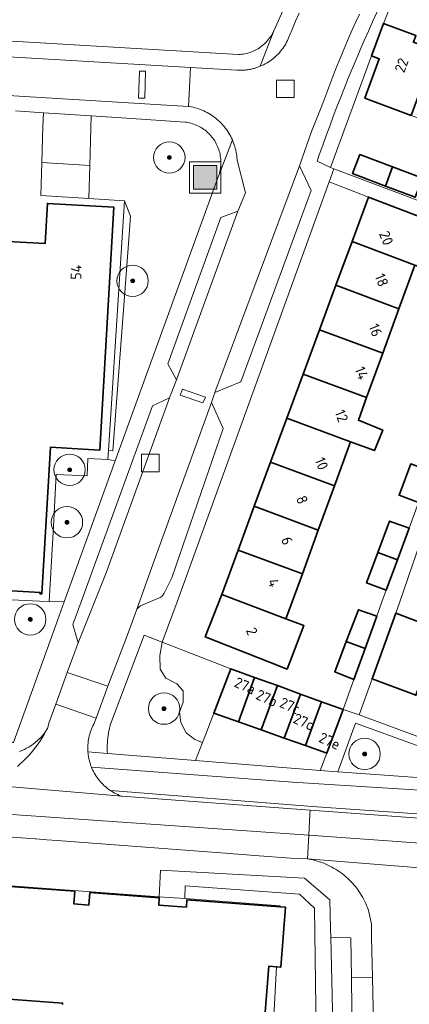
# Model space of a CAD drawing. Extents: x 154222 to 160093, y 456746 to 462495.
# Tile 135 of 254: x 158038 to 158087, y 460949 to 461074. Entities that reach past the tile are written whole.
import ezdxf
from ezdxf.enums import TextEntityAlignment as Align

# ---------------------------------------------------------------- set-up
doc = ezdxf.new("R2010")
doc.units = 0
doc.header["$LTSCALE"] = 0.75
doc.layers.get('0').update_dxf_attribs({"linetype": 'CONTINUOUS'})
for name, color, linetype, lineweight in [('B-XX-GR-BEPLANTING_CULTUUR_HEESTERS-GV', 252, 'CONTINUOUS', 18), ('B-XX-GR-BOOM-S', 252, 'CONTINUOUS', 25), ('B-XX-IE-MEUBILAIR_WEGMEUBILAIR-S', 252, 'CONTINUOUS', 25), ('B-XX-OG-BEBOUWING-GV', 6, 'CONTINUOUS', 35), ('B-XX-OG-BEBOUWING-T18', 1, 'CONTINUOUS', 18), ('B-XX-OG-TERREIN_CULTUURSCHEIDING-GV', 252, 'CONTINUOUS', 18), ('B-XX-OG-TERREIN_ERF-GV', 252, 'CONTINUOUS', 18), ('B-XX-RI-GWA_RIOOLPUT-S', 252, 'CONTINUOUS', 25), ('B-XX-VH-VERHARDING_ASFALT-GV', 252, 'CONTINUOUS', 18), ('B-XX-VH-VERHARDING_BETONSTRAATSTEEN-GV', 252, 'CONTINUOUS', 18), ('B-XX-VH-VERHARDING_STRAATBAKSTEEN-GV', 252, 'CONTINUOUS', 18), ('B-XX-VH-VERHARDING_TEGEL-GV', 252, 'CONTINUOUS', 18)]:
    doc.layers.add(name, color=color, linetype=linetype, lineweight=lineweight)
doc.styles.add('NLCS-ISO-M-T18', font='NLCS-ISO.ttf', dxfattribs={"height": 1.8})

# ---------------------------------------------------------------- blocks, each defined once
blk = doc.blocks.new('SIE-WEG_AFVALBAK-SO')
at = {"linetype": 'ByBlock', "lineweight": 18}
h = blk.add_hatch(color=0, dxfattribs=at)
h.dxf.hatch_style = 1
h.paths.add_polyline_path([(-1.5, -1.5), (1.5, -1.5), (1.5, 1.5), (-1.5, 1.5)])
at = {"color": 0, "linetype": 'ByBlock', "lineweight": 18}
for points in [[(-2, -2), (2, -2), (2, 2), (-2, 2)], [(-1.5, -1.5), (1.5, -1.5), (1.5, 1.5), (-1.5, 1.5)]]:
    blk.add_lwpolyline(points, close=True, dxfattribs=at)
blk = doc.blocks.new('SRI-PUT_INSPECTIEPUT_RIOOLPUT-SO')
at = {"color": 0, "linetype": 'ByBlock', "lineweight": 18}
blk.add_lwpolyline([(-1.125, -1.125), (1.125, -1.125), (1.125, 1.125), (-1.125, 1.125)], close=True, dxfattribs=at)
blk = doc.blocks.new('SGR-BOOM_01-SO')
at = {"linetype": 'ByBlock', "lineweight": 18}
h = blk.add_hatch(color=0, dxfattribs=at)
h.dxf.hatch_style = 1
edge = h.paths.add_edge_path()
edge.add_arc((0, 0), 0.25, 0, 360)
at = {"color": 0, "linetype": 'ByBlock', "lineweight": 18}
for radius in [2, 0.25]:
    blk.add_circle((0, 0), radius, dxfattribs=at)

msp = doc.modelspace()

# ---------------------------------------------------------------- linework, layer by layer
at = {"layer": 'B-XX-GR-BEPLANTING_CULTUUR_HEESTERS-GV'}
for points in [[(158051.821, 461049.196), (158051.063, 461051.171), (158049.008, 461019.304), (158049.595, 461019.27), (158051.61, 461046.251)], [(158064.649, 460991.472), (158055.869, 460994.859), (158055.578, 460993.182), (158055.638, 460991.407), (158056.354, 460990.256), (158057.744, 460989.537), (158058.546, 460988.65), (158058.568, 460987.209), (158058.091, 460985.94), (158058.244, 460984.608), (158058.942, 460983.318), (158060.022, 460982.433), (158061.032, 460982.077), (158061.439, 460983.135), (158062.466, 460985.803)]]:
    msp.add_lwpolyline(points, close=True, dxfattribs=at)
at = {"layer": 'B-XX-OG-BEBOUWING-GV'}
for points in [[(158090.687, 461070.363), (158087.927, 461071.384), (158088.245, 461072.245), (158084.119, 461073.773), (158082.592, 461069.646), (158083.576, 461069.282), (158081.716, 461064.255), (158087.652, 461062.058)], [(158085.25, 461055.486), (158081.091, 461057.054), (158080.175, 461054.625), (158084.359, 461053.048)], [(158089.079, 461054.042), (158085.25, 461055.486), (158084.359, 461053.048), (158088.163, 461051.613)], [(158090.308, 461048.508), (158082.193, 461051.64), (158080.094, 461045.958), (158088.119, 461042.952), (158091.324, 461041.759), (158092.07, 461043.96), (158088.965, 461045.154)], [(158049.717, 461050.34), (158041.231, 461050.83), (158040.935, 461045.709), (158036.197, 461045.982), (158035.308, 461030.57), (158029.968, 461030.878), (158028.891, 461012.22), (158027.703, 461012.289), (158018.185, 461012.838), (158018.196, 461013.032), (158017.891, 461013.05), (158017.261, 461002.125), (158017.627, 461002.104), (158017.651, 461002.517), (158040.292, 461001.21), (158040.282, 461001.046), (158040.53, 461001.032), (158041.029, 461009.677), (158041.61, 461019.731), (158046.466, 461019.45), (158047.929, 461019.366)], [(158088.119, 461042.952), (158080.094, 461045.958), (158078.035, 461040.381), (158086.083, 461037.368)], [(158086.083, 461037.368), (158078.035, 461040.381), (158075.942, 461034.715), (158084.029, 461031.733)], [(158084.029, 461031.733), (158075.942, 461034.715), (158073.848, 461029.045), (158081.959, 461026.053)], [(158073.848, 461029.045), (158071.771, 461023.424), (158079.908, 461020.429), (158082.96, 461019.305), (158084.01, 461021.912), (158080.905, 461023.162), (158081.959, 461026.053)], [(158079.908, 461020.429), (158071.771, 461023.424), (158069.708, 461017.837), (158077.861, 461014.813)], [(158077.861, 461014.813), (158069.708, 461017.837), (158067.626, 461012.201), (158075.795, 461009.145)], [(158090.057, 461016.693), (158087.597, 461017.599), (158086.108, 461013.599), (158088.582, 461012.687)], [(158075.795, 461009.145), (158067.626, 461012.201), (158065.562, 461006.612), (158073.77, 461003.589)], [(158087.37, 461009.392), (158084.884, 461010.308), (158083.393, 461006.302), (158085.889, 461005.368)], [(158073.77, 461003.589), (158065.562, 461006.612), (158063.467, 461000.942), (158071.659, 460997.861), (158072.461, 460999.999)], [(158085.889, 461005.368), (158083.393, 461006.302), (158081.952, 461002.43), (158084.466, 461001.504)], [(158071.659, 460997.861), (158063.467, 461000.942), (158061.362, 460995.533), (158069.576, 460992.312), (158071.816, 460991.433), (158073.943, 460997.002)], [(158083.254, 460998.183), (158080.91, 460999.007), (158079.364, 460994.964), (158081.762, 460994.062)], [(158091.363, 460996.409), (158085.674, 460998.547), (158082.657, 460990.183), (158088.25, 460988.091)], [(158081.762, 460994.062), (158079.364, 460994.964), (158077.884, 460991.092), (158080.329, 460990.102)], [(158067.67, 460990.374), (158064.649, 460991.472), (158062.466, 460985.803), (158065.594, 460984.7)], [(158070.576, 460989.317), (158067.67, 460990.374), (158065.594, 460984.7), (158068.503, 460983.673)], [(158073.532, 460988.242), (158070.576, 460989.317), (158068.503, 460983.673), (158071.441, 460982.636)], [(158076.207, 460987.269), (158073.532, 460988.242), (158071.441, 460982.636), (158074.144, 460981.683)], [(158078.945, 460986.274), (158076.207, 460987.269), (158074.144, 460981.683), (158076.866, 460980.724)]]:
    msp.add_lwpolyline(points, close=True, dxfattribs=at)
for points in [[(158068.947, 460946.614), (158069.491, 460953.518), (158070.471, 460953.458), (158071.029, 460953.424), (158071.595, 460961.075), (158070.905, 460961.127), (158059.035, 460962.018), (158058.965, 460961.071), (158055.431, 460961.33), (158055.5, 460962.27), (158046.642, 460962.93), (158046.523, 460961.335), (158044.616, 460961.473), (158044.734, 460963.11), (158035.868, 460963.749)], [(158032.602, 460945.937), (158032.88, 460949.594), (158043.168, 460948.827), (158043.162, 460948.663)]]:
    msp.add_lwpolyline(points, dxfattribs=at)
at = {"layer": 'B-XX-OG-TERREIN_CULTUURSCHEIDING-GV'}
for points in [[(158085.44, 461077.152), (158084.356, 461077.557), (158083.801, 461076.374), (158083.253, 461075.187), (158082.712, 461073.997), (158082.179, 461072.804), (158081.653, 461071.607), (158081.134, 461070.407), (158080.622, 461069.204), (158080.118, 461067.998), (158079.622, 461066.789), (158079.133, 461065.577), (158078.651, 461064.362), (158078.176, 461063.144), (158077.709, 461061.923), (158077.25, 461060.699), (158076.798, 461059.473), (158076.354, 461058.244), (158075.917, 461057.012), (158075.645, 461056.233), (158077.33, 461055.43), (158082.592, 461069.646), (158084.119, 461073.773)], [(158051.342, 461061.694), (158046.826, 461061.992), (158046.631, 461055.669), (158046.502, 461051.461), (158051.063, 461051.171), (158051.821, 461049.196), (158051.61, 461046.251), (158049.595, 461019.27), (158049.008, 461019.304), (158048.934, 461018.16), (158049.885, 461017.991), (158062.988, 461054.107), (158063.061, 461054.297), (158063.063, 461054.304), (158063.126, 461054.49), (158063.183, 461054.686), (158063.233, 461054.884), (158063.275, 461055.083), (158063.309, 461055.284), (158063.335, 461055.486), (158063.353, 461055.689), (158063.363, 461055.892), (158063.366, 461056.096), (158063.36, 461056.3), (158063.346, 461056.503), (158063.324, 461056.706), (158063.295, 461056.907), (158063.257, 461057.108), (158063.212, 461057.306), (158063.159, 461057.503), (158063.098, 461057.697), (158063.029, 461057.889), (158062.953, 461058.078), (158062.87, 461058.264), (158062.78, 461058.447), (158062.682, 461058.626), (158062.578, 461058.801), (158062.466, 461058.971), (158062.348, 461059.137), (158062.224, 461059.299), (158062.093, 461059.455), (158061.957, 461059.606), (158061.814, 461059.752), (158061.666, 461059.892), (158061.513, 461060.026), (158061.354, 461060.154), (158061.19, 461060.275), (158061.022, 461060.391), (158060.85, 461060.499), (158060.673, 461060.6), (158060.493, 461060.695), (158060.309, 461060.782), (158060.121, 461060.863), (158059.931, 461060.935), (158059.738, 461061), (158059.542, 461061.058), (158059.345, 461061.108), (158059.145, 461061.15), (158058.944, 461061.184), (158058.818, 461061.201)], [(158046.631, 461055.669), (158040.512, 461056.067), (158040.402, 461051.849), (158046.502, 461051.461)], [(158048.934, 461018.16), (158046.411, 461018.272), (158046.308, 461016.075), (158042.356, 461016.249), (158041.993, 461009.618), (158041.467, 461000.041), (158043.358, 461000), (158049.885, 461017.991)], [(158016.239, 461001.235), (158013.766, 461001.36), (158013.755, 461000.91), (158013.744, 461000), (158013.739, 460999.588), (158013.557, 460983.907), (158016.684, 460983.7), (158036.461, 460982.087), (158036.906, 460982.046), (158042.507, 460997.633), (158043.358, 461000), (158041.467, 461000.041), (158040.224, 461000.1)], [(158055.869, 460994.859), (158053.561, 460995.742), (158049.292, 460984.404), (158049.214, 460984.119), (158049.144, 460983.832), (158049.082, 460983.543), (158049.028, 460983.253), (158048.981, 460982.961), (158048.943, 460982.668), (158048.912, 460982.374), (158048.889, 460982.08), (158048.875, 460981.785), (158048.868, 460981.489), (158048.87, 460981.194), (158048.879, 460980.899), (158048.893, 460980.664), (158060.143, 460979.768), (158061.032, 460982.077), (158060.022, 460982.433), (158058.942, 460983.318), (158058.244, 460984.608), (158058.091, 460985.94), (158058.568, 460987.209), (158058.546, 460988.65), (158057.744, 460989.537), (158056.354, 460990.256), (158055.638, 460991.407), (158055.578, 460993.182)], [(158098.366, 460978.063), (158080.559, 460984.535), (158078.282, 460978.324), (158097.95, 460976.919), (158097.975, 460976.988)], [(158058.76, 460962.148), (158070.912, 460961.25), (158070.905, 460961.127), (158071.595, 460961.075), (158071.029, 460953.424), (158070.471, 460953.458), (158070.067, 460946.32), (158068.853, 460922.104), (158075.489, 460921.599), (158075.597, 460938.859), (158075.313, 460960.953), (158073.38, 460962.737), (158058.792, 460963.8)]]:
    msp.add_lwpolyline(points, close=True, dxfattribs=at)
msp.add_lwpolyline([(158003.173, 460966.258), (158055.493, 460962.39), (158055.676, 460965.789), (158074.02, 460964.78), (158077.273, 460961.991), (158077.342, 460958.357), (158077.372, 460957.207), (158079.939, 460957.146), (158080.024, 460952.097), (158082.719, 460952.132), (158082.59, 460957.235), (158082.575, 460958.877), (158082.254, 460960.488), (158082.164, 460960.755), (158082.066, 460961.019), (158081.961, 460961.28), (158081.848, 460961.538), (158081.728, 460961.793), (158081.601, 460962.044), (158081.467, 460962.291), (158081.326, 460962.535), (158081.177, 460962.775), (158081.023, 460963.01), (158080.861, 460963.24), (158080.693, 460963.466), (158080.519, 460963.688), (158080.339, 460963.904), (158080.152, 460964.115), (158079.959, 460964.32), (158079.761, 460964.52), (158079.558, 460964.714), (158079.348, 460964.903), (158079.134, 460965.085), (158078.914, 460965.262), (158078.69, 460965.431), (158078.46, 460965.595), (158078.226, 460965.752), (158077.988, 460965.902), (158077.746, 460966.045), (158077.499, 460966.182), (158077.249, 460966.311), (158076.996, 460966.433), (158076.739, 460966.548), (158076.479, 460966.656), (158076.215, 460966.756), (158075.949, 460966.848), (158075.681, 460966.933), (158075.41, 460967.011), (158075.137, 460967.081), (158074.863, 460967.142), (158074.586, 460967.196), (158074.427, 460967.224), (158072.227, 460967.333), (158067.689, 460967.673), (158063.92, 460967.955), (158042.482, 460969.56), (158041.18, 460969.657), (158039.739, 460969.764), (158039.688, 460969.768), (158037.35, 460969.943)], dxfattribs=at)
at = {"layer": 'B-XX-OG-TERREIN_ERF-GV'}
for points in [[(158000, 461073.694), (158048.939, 461070.802), (158065.606, 461069.817), (158065.808, 461069.828), (158066.01, 461069.847), (158066.211, 461069.874), (158066.411, 461069.909), (158066.609, 461069.951), (158066.805, 461070.002), (158066.999, 461070.06), (158067.191, 461070.126), (158067.38, 461070.199), (158067.565, 461070.28), (158067.748, 461070.367), (158067.927, 461070.463), (158068.102, 461070.565), (158068.273, 461070.674), (158068.439, 461070.789), (158068.601, 461070.911), (158068.758, 461071.04), (158068.909, 461071.174), (158069.056, 461071.314), (158069.196, 461071.46), (158069.331, 461071.611), (158069.459, 461071.768), (158069.582, 461071.93), (158069.698, 461072.096), (158069.807, 461072.267), (158069.909, 461072.442), (158070.005, 461072.62), (158070.093, 461072.803), (158070.104, 461072.827), (158071.697, 461076.331)], [(158016.239, 461001.235), (158040.224, 461000.1), (158041.467, 461000.041), (158041.993, 461009.618), (158042.356, 461016.249), (158046.308, 461016.075), (158046.411, 461018.272), (158048.934, 461018.16), (158049.008, 461019.304), (158051.063, 461051.171), (158046.502, 461051.461), (158040.402, 461051.849), (158040.512, 461056.067), (158040.631, 461060.597), (158040.749, 461062.392), (158037.157, 461062.629)], [(158088.119, 461042.952), (158086.083, 461037.368), (158084.029, 461031.733), (158081.959, 461026.053), (158080.905, 461023.162), (158084.01, 461021.912), (158082.96, 461019.305), (158079.908, 461020.429), (158077.861, 461014.813), (158075.795, 461009.145), (158073.77, 461003.589), (158072.461, 460999.999), (158071.659, 460997.861), (158073.943, 460997.002), (158071.816, 460991.433), (158069.576, 460992.312), (158061.362, 460995.533), (158063.467, 461000.942), (158065.562, 461006.612), (158067.626, 461012.201), (158069.708, 461017.837), (158071.771, 461023.424), (158073.848, 461029.045), (158075.942, 461034.715), (158078.035, 461040.381), (158080.094, 461045.958), (158082.193, 461051.64), (158077.183, 461053.575), (158057.774, 461000), (158055.869, 460994.859), (158064.649, 460991.472), (158067.67, 460990.374), (158070.576, 460989.317), (158073.532, 460988.242), (158076.207, 460987.269), (158078.945, 460986.274), (158080.329, 460990.102), (158077.884, 460991.092), (158079.364, 460994.964), (158080.91, 460999.007), (158083.254, 460998.183), (158083.913, 461000), (158084.466, 461001.504), (158081.952, 461002.43), (158083.393, 461006.302), (158084.884, 461010.308), (158087.37, 461009.392), (158088.582, 461012.687), (158086.108, 461013.599), (158087.597, 461017.599)], [(158088.794, 461007.565), (158086.195, 461000), (158085.674, 460998.547), (158091.363, 460996.409)], [(158088.25, 460988.091), (158082.657, 460990.183), (158081.001, 460985.589), (158099.968, 460978.591)], [(158035.868, 460963.749), (158044.734, 460963.11), (158044.616, 460961.473), (158046.523, 460961.335), (158046.642, 460962.93), (158055.5, 460962.27), (158055.431, 460961.33), (158058.965, 460961.071), (158059.035, 460962.018), (158070.905, 460961.127), (158070.912, 460961.25), (158058.76, 460962.148), (158055.493, 460962.39), (158003.173, 460966.258)], [(158070.067, 460946.32), (158070.471, 460953.458), (158069.491, 460953.518), (158068.947, 460946.614)], [(158043.162, 460948.663), (158043.168, 460948.827), (158032.88, 460949.594), (158032.602, 460945.937)]]:
    msp.add_lwpolyline(points, dxfattribs=at)
for points in [[(158085.44, 461077.152), (158084.119, 461073.773), (158088.245, 461072.245), (158087.927, 461071.384), (158090.687, 461070.363), (158096.212, 461068.318), (158101.867, 461066.225), (158107.633, 461064.091), (158109.228, 461068.405), (158103.665, 461070.45)], [(158093.169, 461060.016), (158087.652, 461062.058), (158081.716, 461064.255), (158083.576, 461069.282), (158082.592, 461069.646), (158077.33, 461055.43), (158077.783, 461055.259), (158090.795, 461050.361), (158101.112, 461046.478), (158104.566, 461055.805), (158098.806, 461057.936), (158098.753, 461057.956), (158097.68, 461055.057), (158095.172, 461055.985), (158096.243, 461058.878)], [(158085.25, 461055.486), (158089.079, 461054.042), (158088.163, 461051.613), (158084.359, 461053.048), (158080.175, 461054.625), (158081.091, 461057.054)], [(158040.935, 461045.709), (158041.231, 461050.83), (158049.717, 461050.34), (158047.929, 461019.366), (158046.466, 461019.45), (158041.61, 461019.731), (158041.029, 461009.677), (158040.53, 461001.032), (158040.282, 461001.046), (158040.292, 461001.21), (158017.651, 461002.517), (158017.627, 461002.104), (158017.261, 461002.125), (158017.891, 461013.05), (158018.196, 461013.032), (158018.185, 461012.838), (158027.703, 461012.289), (158028.891, 461012.22), (158029.968, 461030.878), (158035.308, 461030.57), (158036.197, 461045.982)], [(158065.594, 460984.7), (158062.466, 460985.803), (158061.439, 460983.135), (158061.032, 460982.077), (158060.143, 460979.768), (158076.034, 460978.503), (158076.866, 460980.724), (158074.144, 460981.683), (158071.441, 460982.636), (158068.503, 460983.673)]]:
    msp.add_lwpolyline(points, close=True, dxfattribs=at)
at = {"layer": 'B-XX-VH-VERHARDING_ASFALT-GV'}
for points in [[(158073.358, 461075.109), (158072.895, 461074.054), (158072.439, 461072.997), (158072.156, 461072.331), (158072.121, 461072.231), (158072.038, 461072.015), (158071.948, 461071.801), (158071.851, 461071.591), (158071.746, 461071.384), (158071.634, 461071.181), (158071.516, 461070.982), (158071.39, 461070.788), (158071.258, 461070.597), (158071.12, 461070.411), (158070.975, 461070.231), (158070.824, 461070.055), (158070.667, 461069.885), (158070.504, 461069.72), (158070.335, 461069.561), (158070.162, 461069.407), (158069.983, 461069.26), (158069.799, 461069.12), (158069.61, 461068.985), (158069.417, 461068.857), (158069.219, 461068.736), (158069.018, 461068.622), (158068.812, 461068.515), (158068.603, 461068.415), (158068.391, 461068.322), (158068.282, 461068.278), (158068.173, 461068.236), (158068.063, 461068.195), (158067.952, 461068.157), (158067.841, 461068.12), (158067.729, 461068.086), (158067.616, 461068.053), (158067.503, 461068.022), (158067.389, 461067.994), (158067.275, 461067.967), (158067.16, 461067.942), (158067.045, 461067.92), (158066.929, 461067.899), (158066.814, 461067.881), (158066.698, 461067.864), (158066.581, 461067.849), (158066.464, 461067.837), (158066.348, 461067.826), (158066.231, 461067.818), (158066.113, 461067.811), (158065.996, 461067.807), (158065.879, 461067.805), (158065.762, 461067.804), (158065.644, 461067.806), (158065.527, 461067.81), (158065.41, 461067.816), (158059.507, 461068.163), (158059.358, 461065.626), (158059.215, 461063.201), (158059.339, 461063.182), (158059.576, 461063.14), (158059.812, 461063.09), (158060.046, 461063.032), (158060.278, 461062.966), (158060.507, 461062.893), (158060.734, 461062.812), (158060.959, 461062.724), (158061.18, 461062.628), (158061.398, 461062.525), (158061.612, 461062.415), (158061.822, 461062.298), (158062.029, 461062.173), (158062.231, 461062.043), (158062.429, 461061.905), (158062.622, 461061.761), (158062.81, 461061.61), (158062.993, 461061.454), (158063.171, 461061.291), (158063.343, 461061.123), (158063.51, 461060.949), (158063.671, 461060.769), (158063.826, 461060.585), (158063.974, 461060.395), (158064.116, 461060.2), (158064.252, 461060.001), (158064.381, 461059.798), (158064.503, 461059.59), (158064.618, 461059.378), (158064.726, 461059.163), (158064.827, 461058.944), (158064.905, 461058.76), (158064.992, 461058.535), (158065.072, 461058.308), (158065.144, 461058.078), (158065.209, 461057.846), (158065.266, 461057.612), (158065.315, 461057.376), (158065.356, 461057.139), (158065.389, 461056.9), (158065.414, 461056.66), (158065.432, 461056.42), (158065.434, 461056.352), (158066.5, 461052.179), (158065.547, 461049.842), (158057.706, 461028.316), (158056.79, 461026.017), (158048.717, 461003.714), (158045.157, 460994.786), (158043.775, 460990.997), (158048.96, 460989.248), (158050.673, 460993.823), (158051.563, 460996.155), (158052.616, 460998.966), (158052.982, 461000), (158054.169, 461003.35), (158062.15, 461025.446), (158062.598, 461026.698), (158073.394, 461055.628), (158074.936, 461059.983), (158076.081, 461062.836), (158076.441, 461063.831), (158076.821, 461064.859), (158077.208, 461065.883), (158077.603, 461066.905), (158078.005, 461067.925), (158078.415, 461068.941), (158078.832, 461069.954), (158079.257, 461070.964), (158079.689, 461071.971), (158080.128, 461072.975), (158080.575, 461073.975), (158081.029, 461074.973)], [(158033.637, 460976.681), (158050.731, 460975.208), (158050.644, 460975.239), (158050.43, 460975.324), (158050.218, 460975.416), (158050.01, 460975.516), (158049.806, 460975.623), (158049.606, 460975.737), (158049.409, 460975.858), (158049.274, 460975.948), (158049.217, 460975.986), (158049.177, 460976.002), (158048.846, 460976.261), (158048.668, 460976.408), (158048.496, 460976.561), (158048.329, 460976.72), (158048.167, 460976.884), (158048.011, 460977.054), (158047.861, 460977.23), (158047.718, 460977.41), (158047.58, 460977.595), (158047.449, 460977.785), (158047.325, 460977.98), (158047.208, 460978.178), (158047.097, 460978.381), (158046.994, 460978.587), (158046.898, 460978.797), (158046.843, 460978.936), (158046.776, 460979.106), (158046.67, 460979.421), (158046.529, 460979.963), (158046.434, 460980.514), (158046.419, 460980.638), (158046.399, 460980.863), (158046.399, 460980.866), (158046.386, 460981.093), (158046.381, 460981.321), (158046.385, 460981.549), (158046.396, 460981.776), (158046.415, 460982.003), (158046.443, 460982.23), (158046.478, 460982.455), (158046.521, 460982.679), (158046.572, 460982.901), (158046.631, 460983.122), (158046.697, 460983.34), (158046.771, 460983.555), (158046.852, 460983.768), (158046.941, 460983.978), (158047.038, 460984.185), (158047.141, 460984.388), (158047.437, 460985.178), (158042.301, 460986.958), (158041.419, 460984.539), (158041.291, 460983.98), (158041.229, 460983.873), (158041.09, 460983.602), (158040.854, 460983.169), (158040.604, 460982.743), (158040.34, 460982.326), (158040.063, 460981.917), (158039.772, 460981.518), (158039.469, 460981.128), (158039.154, 460980.748), (158038.826, 460980.379), (158038.487, 460980.02), (158038.136, 460979.673), (158037.774, 460979.337), (158037.402, 460979.013)], [(158037.402, 460979.013), (158037.774, 460979.337), (158038.136, 460979.673), (158038.487, 460980.02), (158038.826, 460980.379), (158039.154, 460980.748), (158039.469, 460981.128), (158039.772, 460981.518), (158040.063, 460981.917), (158040.34, 460982.326), (158040.604, 460982.743), (158040.854, 460983.169), (158041.09, 460983.602), (158041.229, 460983.873), (158041.167, 460983.766), (158040.991, 460983.491), (158040.801, 460983.225), (158040.599, 460982.969), (158040.384, 460982.722), (158040.158, 460982.487), (158039.92, 460982.263), (158039.672, 460982.051), (158039.414, 460981.851), (158039.146, 460981.664), (158038.869, 460981.49), (158038.584, 460981.331), (158038.292, 460981.185), (158037.993, 460981.054), (158037.688, 460980.938)], [(158103.594, 460975.031), (158072.492, 460977.015), (158046.843, 460978.936), (158046.898, 460978.797), (158046.994, 460978.587), (158047.097, 460978.381), (158047.208, 460978.178), (158047.325, 460977.98), (158047.449, 460977.785), (158047.58, 460977.595), (158047.718, 460977.41), (158047.861, 460977.23), (158048.011, 460977.054), (158048.167, 460976.884), (158048.329, 460976.72), (158048.496, 460976.561), (158048.668, 460976.408), (158048.846, 460976.261), (158049.177, 460976.002), (158049.217, 460975.986), (158049.274, 460975.948), (158074.999, 460973.914), (158112.137, 460971.291)], [(158089.753, 460966.003), (158074.427, 460967.224), (158074.586, 460967.196), (158074.863, 460967.142), (158075.137, 460967.081), (158075.41, 460967.011), (158075.681, 460966.933), (158075.949, 460966.848), (158076.215, 460966.756), (158076.479, 460966.656), (158076.739, 460966.548), (158076.996, 460966.433), (158077.249, 460966.311), (158077.499, 460966.182), (158077.746, 460966.045), (158077.988, 460965.902), (158078.226, 460965.752), (158078.46, 460965.595), (158078.69, 460965.431), (158078.914, 460965.262), (158079.134, 460965.085), (158079.348, 460964.903), (158079.558, 460964.714), (158079.761, 460964.52), (158079.959, 460964.32), (158080.152, 460964.115), (158080.339, 460963.904), (158080.519, 460963.688), (158080.693, 460963.466), (158080.861, 460963.24), (158081.023, 460963.01), (158081.177, 460962.775), (158081.326, 460962.535), (158081.467, 460962.291), (158081.601, 460962.044), (158081.728, 460961.793), (158081.848, 460961.538), (158081.961, 460961.28), (158082.066, 460961.019), (158082.164, 460960.755), (158082.254, 460960.488), (158082.575, 460958.877), (158082.59, 460957.235), (158082.719, 460952.132), (158082.906, 460942.315)], [(158077.706, 460944.217), (158077.372, 460957.207), (158077.342, 460958.357), (158077.273, 460961.991), (158074.02, 460964.78), (158055.676, 460965.789), (158055.493, 460962.39), (158058.76, 460962.148), (158058.792, 460963.8), (158073.38, 460962.737), (158075.313, 460960.953), (158075.597, 460938.859)]]:
    msp.add_lwpolyline(points, dxfattribs=at)
for points in [[(158058.163, 461026.381), (158058.467, 461027.154), (158061.404, 461026.111), (158061.08, 461025.377)], [(158048.96, 460989.248), (158043.775, 460990.997), (158042.301, 460986.958), (158047.437, 460985.178)], [(157988.666, 460979.396), (157982.011, 460979.912), (157981.979, 460979.453), (157981.794, 460976.762), (158000, 460975.436), (158000.003, 460975.436), (158074.589, 460970.261), (158074.731, 460972.91), (158074.759, 460973.435), (158050.731, 460975.208), (158033.637, 460976.681), (158033.095, 460976.636), (158015.394, 460977.806), (158008.21, 460978.281), (158000, 460978.824)], [(158000, 460975.436), (157981.794, 460976.762), (157981.604, 460974.01), (158000, 460972.736), (158024.526, 460970.902), (158028.088, 460970.636), (158034.253, 460970.175), (158034.883, 460970.128), (158037.35, 460969.943), (158039.688, 460969.768), (158039.739, 460969.764), (158041.18, 460969.657), (158042.482, 460969.56), (158063.92, 460967.955), (158067.689, 460967.673), (158072.227, 460967.333), (158074.427, 460967.224), (158074.589, 460970.261), (158000.003, 460975.436)], [(158106.653, 460971.081), (158074.759, 460973.435), (158074.731, 460972.91), (158074.589, 460970.261), (158105.98, 460968), (158106.571, 460967.958)], [(158105.98, 460968), (158074.589, 460970.261), (158074.427, 460967.224), (158089.753, 460966.003), (158094.336, 460965.638), (158103.106, 460964.94), (158103.861, 460965.089), (158105.038, 460965.138), (158105.069, 460965.14), (158105.35, 460965.119), (158105.807, 460965.092), (158106.495, 460965.039), (158106.571, 460967.958)], [(158079.939, 460957.146), (158077.372, 460957.207), (158077.706, 460944.217), (158080.098, 460944.227), (158080.024, 460952.097)]]:
    msp.add_lwpolyline(points, close=True, dxfattribs=at)
at = {"layer": 'B-XX-VH-VERHARDING_BETONSTRAATSTEEN-GV'}
for points in [[(158053.737, 461067.683), (158052.985, 461067.698), (158052.871, 461064.246), (158053.661, 461064.251)], [(158061.404, 461026.111), (158058.467, 461027.154), (158058.163, 461026.381), (158061.08, 461025.377)]]:
    msp.add_lwpolyline(points, close=True, dxfattribs=at)
msp.add_lwpolyline([(158112.137, 460971.291), (158074.999, 460973.914), (158049.274, 460975.948), (158049.409, 460975.858), (158049.606, 460975.737), (158049.806, 460975.623), (158050.01, 460975.516), (158050.218, 460975.416), (158050.43, 460975.324), (158050.644, 460975.239), (158050.731, 460975.208), (158074.759, 460973.435), (158106.653, 460971.081)], dxfattribs=at)
at = {"layer": 'B-XX-VH-VERHARDING_STRAATBAKSTEEN-GV'}
for points in [[(157963.91, 461074.048), (157955.038, 461074.556), (157954.69, 461069.578), (157972.558, 461068.488), (158000, 461066.814), (158059.215, 461063.201), (158059.358, 461065.626), (158059.507, 461068.163), (158000, 461071.661), (157980.805, 461072.909), (157972.802, 461073.799), (157964.713, 461074.026), (157964.564, 461074.022), (157964.346, 461074.022), (157964.128, 461074.031)], [(158052.871, 461064.246), (158052.985, 461067.698), (158053.737, 461067.683), (158053.661, 461064.251)]]:
    msp.add_lwpolyline(points, close=True, dxfattribs=at)
at = {"layer": 'B-XX-VH-VERHARDING_TEGEL-GV'}
for points in [[(158071.697, 461076.331), (158070.104, 461072.827), (158068.391, 461068.322), (158068.603, 461068.415), (158068.812, 461068.515), (158069.018, 461068.622), (158069.219, 461068.736), (158069.417, 461068.857), (158069.61, 461068.985), (158069.799, 461069.12), (158069.983, 461069.26), (158070.162, 461069.407), (158070.335, 461069.561), (158070.504, 461069.72), (158070.667, 461069.885), (158070.824, 461070.055), (158070.975, 461070.231), (158071.12, 461070.411), (158071.258, 461070.597), (158071.39, 461070.788), (158071.516, 461070.982), (158071.634, 461071.181), (158071.746, 461071.384), (158071.851, 461071.591), (158071.948, 461071.801), (158072.038, 461072.015), (158072.121, 461072.231), (158072.156, 461072.331), (158072.439, 461072.997), (158072.895, 461074.054), (158073.358, 461075.109)], [(158081.029, 461074.973), (158080.575, 461073.975), (158080.128, 461072.975), (158079.689, 461071.971), (158079.257, 461070.964), (158078.832, 461069.954), (158078.415, 461068.941), (158078.005, 461067.925), (158077.603, 461066.905), (158077.208, 461065.883), (158076.821, 461064.859), (158076.441, 461063.831), (158076.081, 461062.836), (158074.936, 461059.983), (158073.394, 461055.628), (158074.903, 461052.481), (158065.898, 461028.055), (158062.598, 461026.698), (158062.15, 461025.446), (158063.66, 461022.098), (158057.121, 461003.089), (158056.133, 461001.109), (158056.066, 461000.97), (158055.977, 461000.843), (158055.87, 461000.732), (158055.746, 461000.639), (158055.61, 461000.567), (158054.291, 461000), (158053.132, 460999.502), (158053.003, 460999.423), (158052.886, 460999.328), (158052.781, 460999.219), (158052.691, 460999.098), (158052.616, 460998.966), (158051.563, 460996.155), (158050.673, 460993.823), (158048.96, 460989.248), (158047.437, 460985.178), (158047.141, 460984.388), (158047.038, 460984.185), (158046.941, 460983.978), (158046.852, 460983.768), (158046.771, 460983.555), (158046.697, 460983.34), (158046.631, 460983.122), (158046.572, 460982.901), (158046.521, 460982.679), (158046.478, 460982.455), (158046.443, 460982.23), (158046.415, 460982.003), (158046.396, 460981.776), (158046.385, 460981.549), (158046.381, 460981.321), (158046.386, 460981.093), (158046.399, 460980.866), (158046.399, 460980.863), (158048.893, 460980.664), (158048.879, 460980.899), (158048.87, 460981.194), (158048.868, 460981.489), (158048.875, 460981.785), (158048.889, 460982.08), (158048.912, 460982.374), (158048.943, 460982.668), (158048.981, 460982.961), (158049.028, 460983.253), (158049.082, 460983.543), (158049.144, 460983.832), (158049.214, 460984.119), (158049.292, 460984.404), (158053.561, 460995.742), (158055.869, 460994.859), (158057.774, 461000), (158077.183, 461053.575), (158077.783, 461055.259), (158077.33, 461055.43), (158075.645, 461056.233), (158075.917, 461057.012), (158076.354, 461058.244), (158076.798, 461059.473), (158077.25, 461060.699), (158077.709, 461061.923), (158078.176, 461063.144), (158078.651, 461064.362), (158079.133, 461065.577), (158079.622, 461066.789), (158080.118, 461067.998), (158080.622, 461069.204), (158081.134, 461070.407), (158081.653, 461071.607), (158082.179, 461072.804), (158082.712, 461073.997), (158083.253, 461075.187)], [(158000, 461071.661), (158059.507, 461068.163), (158065.41, 461067.816), (158065.527, 461067.81), (158065.644, 461067.806), (158065.762, 461067.804), (158065.879, 461067.805), (158065.996, 461067.807), (158066.113, 461067.811), (158066.231, 461067.818), (158066.348, 461067.826), (158066.464, 461067.837), (158066.581, 461067.849), (158066.698, 461067.864), (158066.814, 461067.881), (158066.929, 461067.899), (158067.045, 461067.92), (158067.16, 461067.942), (158067.275, 461067.967), (158067.389, 461067.994), (158067.503, 461068.022), (158067.616, 461068.053), (158067.729, 461068.086), (158067.841, 461068.12), (158067.952, 461068.157), (158068.063, 461068.195), (158068.173, 461068.236), (158068.282, 461068.278), (158068.391, 461068.322), (158070.104, 461072.827), (158070.093, 461072.803), (158070.005, 461072.62), (158069.909, 461072.442), (158069.807, 461072.267), (158069.698, 461072.096), (158069.582, 461071.93), (158069.459, 461071.768), (158069.331, 461071.611), (158069.196, 461071.46), (158069.056, 461071.314), (158068.909, 461071.174), (158068.758, 461071.04), (158068.601, 461070.911), (158068.439, 461070.789), (158068.273, 461070.674), (158068.102, 461070.565), (158067.927, 461070.463), (158067.748, 461070.367), (158067.565, 461070.28), (158067.38, 461070.199), (158067.191, 461070.126), (158066.999, 461070.06), (158066.805, 461070.002), (158066.609, 461069.951), (158066.411, 461069.909), (158066.211, 461069.874), (158066.01, 461069.847), (158065.808, 461069.828), (158065.606, 461069.817), (158048.939, 461070.802), (158000, 461073.694)], [(158037.157, 461062.629), (158040.749, 461062.392), (158046.826, 461061.992), (158051.342, 461061.694), (158058.818, 461061.201), (158058.944, 461061.184), (158059.145, 461061.15), (158059.345, 461061.108), (158059.542, 461061.058), (158059.738, 461061), (158059.931, 461060.935), (158060.121, 461060.863), (158060.309, 461060.782), (158060.493, 461060.695), (158060.673, 461060.6), (158060.85, 461060.499), (158061.022, 461060.391), (158061.19, 461060.275), (158061.354, 461060.154), (158061.513, 461060.026), (158061.666, 461059.892), (158061.814, 461059.752), (158061.957, 461059.606), (158062.093, 461059.455), (158062.224, 461059.299), (158062.348, 461059.137), (158062.466, 461058.971), (158062.578, 461058.801), (158062.682, 461058.626), (158062.78, 461058.447), (158062.87, 461058.264), (158062.953, 461058.078), (158063.029, 461057.889), (158063.098, 461057.697), (158063.159, 461057.503), (158063.212, 461057.306), (158063.257, 461057.108), (158063.295, 461056.907), (158063.324, 461056.706), (158063.346, 461056.503), (158063.36, 461056.3), (158063.366, 461056.096), (158063.363, 461055.892), (158063.353, 461055.689), (158063.335, 461055.486), (158063.309, 461055.284), (158063.275, 461055.083), (158063.233, 461054.884), (158063.183, 461054.686), (158063.126, 461054.49), (158063.063, 461054.304), (158064.827, 461058.944), (158064.726, 461059.163), (158064.618, 461059.378), (158064.503, 461059.59), (158064.381, 461059.798), (158064.252, 461060.001), (158064.116, 461060.2), (158063.974, 461060.395), (158063.826, 461060.585), (158063.671, 461060.769), (158063.51, 461060.949), (158063.343, 461061.123), (158063.171, 461061.291), (158062.993, 461061.454), (158062.81, 461061.61), (158062.622, 461061.761), (158062.429, 461061.905), (158062.231, 461062.043), (158062.029, 461062.173), (158061.822, 461062.298), (158061.612, 461062.415), (158061.398, 461062.525), (158061.18, 461062.628), (158060.959, 461062.724), (158060.734, 461062.812), (158060.507, 461062.893), (158060.278, 461062.966), (158060.046, 461063.032), (158059.812, 461063.09), (158059.576, 461063.14), (158059.339, 461063.182), (158059.215, 461063.201), (158000, 461066.814)], [(158037.688, 460980.938), (158037.993, 460981.054), (158038.292, 460981.185), (158038.584, 460981.331), (158038.869, 460981.49), (158039.146, 460981.664), (158039.414, 460981.851), (158039.672, 460982.051), (158039.92, 460982.263), (158040.158, 460982.487), (158040.384, 460982.722), (158040.599, 460982.969), (158040.801, 460983.225), (158040.991, 460983.491), (158041.167, 460983.766), (158041.229, 460983.873), (158041.291, 460983.98), (158041.419, 460984.539), (158042.301, 460986.958), (158043.775, 460990.997), (158045.157, 460994.786), (158044.485, 460997.104), (158045.534, 461000), (158054.641, 461025.02), (158056.79, 461026.017), (158057.706, 461028.316), (158056.592, 461030.381), (158060.912, 461042.249), (158063.344, 461049.017), (158065.547, 461049.842), (158066.5, 461052.179), (158065.434, 461056.352), (158065.432, 461056.42), (158065.414, 461056.66), (158065.389, 461056.9), (158065.356, 461057.139), (158065.315, 461057.376), (158065.266, 461057.612), (158065.209, 461057.846), (158065.144, 461058.078), (158065.072, 461058.308), (158064.992, 461058.535), (158064.905, 461058.76), (158064.827, 461058.944), (158063.063, 461054.304), (158063.061, 461054.297), (158062.988, 461054.107), (158049.885, 461017.991), (158043.358, 461000), (158042.507, 460997.633), (158036.906, 460982.046)], [(158090.795, 461050.361), (158077.783, 461055.259), (158077.183, 461053.575), (158082.193, 461051.64), (158090.308, 461048.508)], [(158088.582, 461012.687), (158087.37, 461009.392), (158085.889, 461005.368), (158084.466, 461001.504), (158083.913, 461000), (158083.254, 460998.183), (158081.762, 460994.062), (158080.329, 460990.102), (158078.945, 460986.274), (158081.001, 460985.589), (158082.657, 460990.183), (158085.674, 460998.547), (158086.195, 461000), (158088.794, 461007.565)], [(158097.95, 460976.919), (158078.282, 460978.324), (158076.034, 460978.503), (158060.143, 460979.768), (158048.893, 460980.664), (158046.399, 460980.863), (158046.419, 460980.638), (158046.434, 460980.514), (158046.529, 460979.963), (158046.67, 460979.421), (158046.776, 460979.106), (158046.843, 460978.936), (158072.492, 460977.015), (158103.594, 460975.031)]]:
    msp.add_lwpolyline(points, dxfattribs=at)
for points in [[(158046.826, 461061.992), (158040.749, 461062.392), (158040.631, 461060.597), (158040.512, 461056.067), (158046.631, 461055.669)], [(158074.903, 461052.481), (158073.394, 461055.628), (158062.598, 461026.698), (158065.898, 461028.055)], [(158057.706, 461028.316), (158065.547, 461049.842), (158063.344, 461049.017), (158060.912, 461042.249), (158056.592, 461030.381)], [(158048.717, 461003.714), (158056.79, 461026.017), (158054.641, 461025.02), (158045.534, 461000), (158044.485, 460997.104), (158045.157, 460994.786)], [(158063.66, 461022.098), (158062.15, 461025.446), (158054.169, 461003.35), (158052.982, 461000), (158052.616, 460998.966), (158052.691, 460999.098), (158052.781, 460999.219), (158052.886, 460999.328), (158053.003, 460999.423), (158053.132, 460999.502), (158054.291, 461000), (158055.61, 461000.567), (158055.746, 461000.639), (158055.87, 461000.732), (158055.977, 461000.843), (158056.066, 461000.97), (158056.133, 461001.109), (158057.121, 461003.089)], [(158081.001, 460985.589), (158078.945, 460986.274), (158076.866, 460980.724), (158076.034, 460978.503), (158078.282, 460978.324), (158080.559, 460984.535), (158098.366, 460978.063), (158097.975, 460976.988), (158097.95, 460976.919), (158098.558, 460976.875), (158099.369, 460976.808), (158099.968, 460978.591)], [(158082.906, 460942.315), (158082.719, 460952.132), (158080.024, 460952.097), (158080.098, 460944.227), (158080.115, 460942.325)]]:
    msp.add_lwpolyline(points, close=True, dxfattribs=at)

# ---------------------------------------------------------------- block references
at = {"layer": 'B-XX-GR-BOOM-S'}
for p in [(158056.788, 461056.686), (158052.101, 461040.952), (158044.067, 461016.849), (158043.732, 461010.154), (158039.045, 460997.767), (158056.118, 460986.385), (158081.7, 460980.604)]:
    msp.add_blockref('SGR-BOOM_01-SO', p, dxfattribs=at)
at = {"layer": 'B-XX-IE-MEUBILAIR_WEGMEUBILAIR-S'}
msp.add_blockref('SIE-WEG_AFVALBAK-SO', (158061.365, 461054.148), dxfattribs=at)
at = {"layer": 'B-XX-RI-GWA_RIOOLPUT-S'}
for p in [(158071.599, 461065.444), (158054.356, 461017.736)]:
    msp.add_blockref('SRI-PUT_INSPECTIEPUT_RIOOLPUT-SO', p, dxfattribs=at)

# ---------------------------------------------------------------- texts
at = {"layer": 'B-XX-OG-BEBOUWING-T18', "style": 'NLCS-ISO-M-T18'}
for s, rotation, p in [('22', 69.7, (158086.412, 461068.445)), ('20', 291.4, (158084.465, 461046.405)), ('54', 89.3, (158044.892, 461042.05)), ('18', 291.4, (158083.875, 461041.05)), ('16', 291.4, (158083.099, 461034.664)), ('14', 291.4, (158081.312, 461029.192)), ('12', 291.4, (158078.76, 461023.721)), ('10', 291.4, (158076.208, 461017.641)), ('8', 291.4, (158073.728, 461013.021)), ('6', 291.4, (158071.816, 461007.793)), ('4', 291.4, (158070.097, 461002.443)), ('2', 291.4, (158067.32, 460996.242)), ('27a', 336, (158066.444, 460989.312)), ('27b', 336, (158069.224, 460987.731)), ('27c', 336, (158072.159, 460986.758)), ('27d', 336, (158073.979, 460984.691)), ('27e', 336, (158077.246, 460982.26))]:
    msp.add_text(s, height=1.35, rotation=rotation, dxfattribs=at).set_placement(p, align=Align.MIDDLE_CENTER)

doc.saveas('drawing.dxf')
